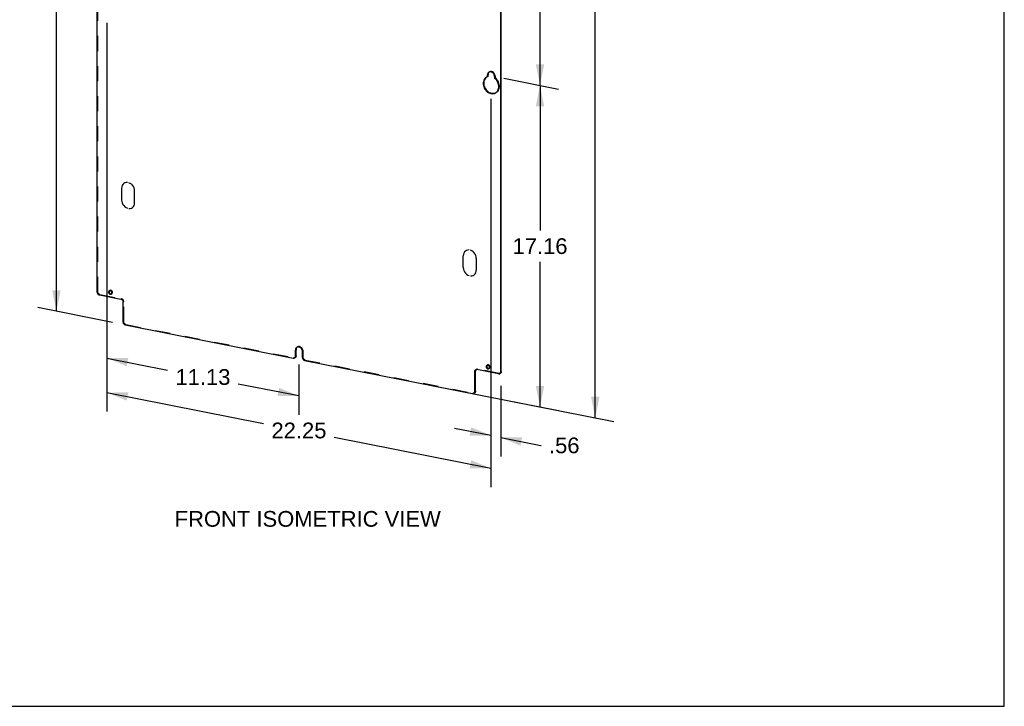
# Model space of a CAD drawing. Header units: inches. Extents: x 0 to 89, y 0 to 116.
# Tile 2 of 5: x 40 to 89, y 0 to 34. Entities that reach past the tile are written whole.
import ezdxf

# ---------------------------------------------------------------- set-up
doc = ezdxf.new("R2010")
doc.units = ezdxf.units.IN
doc.header["$LTSCALE"] = 7.547758
doc.header["$MEASUREMENT"] = 0
doc.linetypes.add('HIDDEN', pattern=[0.2, 0.1, -0.1])
doc.layers.get('0').update_dxf_attribs({"linetype": 'CONTINUOUS'})
for name, color, linetype in [('DEFAULT_2', 8, 'HIDDEN'), ('DIMENSIONS', 7, 'CONTINUOUS'), ('OPEN', 7, 'CONTINUOUS')]:
    doc.layers.add(name, color=color, linetype=linetype)
doc.styles.get("Standard").update_dxf_attribs({"font": 'arial.ttf'})
doc.dimstyles.new('DIMSTYLE_3', dxfattribs={"dimtxt": 0.789474, "dimasz": 1.052632, "dimexe": 0.09, "dimexo": 0.07, "dimgap": 0.0375, "dimtad": 0, "dimtih": 1, "dimtoh": 1, "dimzin": 4, "dimdsep": 46, "dimtxsty": 'Standard', "dimblk": '_FILLED', "dimblk1": '_FILLED', "dimblk2": '_FILLED', "dimcen": 0.09, "dimadec": 3, "dimazin": 1, "dimtfac": 1, "dimtdec": 3, "dimtofl": 0, "dimtmove": 0, "dimatfit": 3, "dimldrblk": '_FILLED', "dimfxl": 0, "dimtolj": 1, "dimtzin": 4, "dimarcsym": 0})

# ---------------------------------------------------------------- blocks, each defined once
blk = doc.blocks.new('_FILLED')
at = {"color": 0, "linetype": 'ByBlock'}
blk.add_solid([(0, 0), (-1, 0.2), (-1, -0.2)], dxfattribs=at)
blk = doc.blocks.new('*D12')
at = {"layer": 'DIMENSIONS', "color": 2, "linetype": 'Continuous'}
for p, q in [((64.358, 47.188), (67.109, 46.645)), ((66.18, 46.828), (66.18, 39.771)), ((66.18, 31.136), (66.18, 38.193)), ((64.358, 31.495), (67.109, 30.952))]:
    blk.add_line(p, q, dxfattribs=at)
at = {"layer": 'DIMENSIONS', "color": 2, "linetype": 'Continuous', "xscale": 1.0526315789, "yscale": 1.0526315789, "zscale": 1.0526315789}
for p, rotation in [((66.18, 46.828), 90), ((66.18, 31.136), 270)]:
    blk.add_blockref('_FILLED', p, dxfattribs=dict(at, rotation=rotation))
at = {"layer": 'DIMENSIONS', "color": 2, "linetype": 'Continuous', "insert": (66.18, 39.377), "char_height": 0.7895, "width": 2.75876, "attachment_point": 2, "line_spacing_factor": 0.9}
blk.add_mtext('16.70', dxfattribs=at)
blk = doc.blocks.new('*D13')
at = {"layer": 'DIMENSIONS', "color": 2, "linetype": 'Continuous'}
for p, q in [((60.713, 95.028), (69.881, 93.218)), ((68.952, 93.402), (68.952, 57.05)), ((68.952, 14.467), (68.952, 55.472)), ((60.644, 16.108), (69.881, 14.284))]:
    blk.add_line(p, q, dxfattribs=at)
at = {"layer": 'DIMENSIONS', "color": 2, "linetype": 'Continuous', "xscale": 1.0526315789, "yscale": 1.0526315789, "zscale": 1.0526315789}
for p, rotation in [((68.952, 93.402), 90), ((68.952, 14.467), 270)]:
    blk.add_blockref('_FILLED', p, dxfattribs=dict(at, rotation=rotation))
at = {"layer": 'DIMENSIONS', "color": 2, "linetype": 'Continuous', "insert": (68.952, 56.656), "char_height": 0.7895, "width": 2.75876, "attachment_point": 2, "line_spacing_factor": 0.9}
blk.add_mtext('84.00', dxfattribs=at)
blk = doc.blocks.new('*D14')
at = {"layer": 'DIMENSIONS', "color": 2, "linetype": 'Continuous'}
for p, q in [((64.358, 31.495), (67.109, 30.952)), ((66.18, 31.136), (66.18, 23.865)), ((66.18, 15.015), (66.18, 22.286)), ((63.438, 15.556), (67.109, 14.831))]:
    blk.add_line(p, q, dxfattribs=at)
at = {"layer": 'DIMENSIONS', "color": 2, "linetype": 'Continuous', "xscale": 1.0526315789, "yscale": 1.0526315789, "zscale": 1.0526315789}
for p, rotation in [((66.18, 31.136), 90), ((66.18, 15.015), 270)]:
    blk.add_blockref('_FILLED', p, dxfattribs=dict(at, rotation=rotation))
at = {"layer": 'DIMENSIONS', "color": 2, "linetype": 'Continuous', "insert": (66.18, 23.47), "char_height": 0.7895, "width": 2.75876, "attachment_point": 2, "line_spacing_factor": 0.9}
blk.add_mtext('17.16', dxfattribs=at)
blk = doc.blocks.new('*D17')
at = {"layer": 'DIMENSIONS', "color": 2, "linetype": 'Continuous'}
for p, q in [((44.451, 34.264), (44.451, 14.787)), ((63.72, 30.459), (63.72, 10.982)), ((44.451, 15.734), (52.311, 14.182)), ((63.72, 11.929), (55.859, 13.481))]:
    blk.add_line(p, q, dxfattribs=at)
at = {"layer": 'DIMENSIONS', "color": 2, "linetype": 'Continuous', "xscale": 1.0526315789, "yscale": 1.0526315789, "zscale": 1.0526315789}
for p, rotation in [((44.451, 15.734), 168.8297705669), ((63.72, 11.929), 348.8297705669)]:
    blk.add_blockref('_FILLED', p, dxfattribs=dict(at, rotation=rotation))
at = {"layer": 'DIMENSIONS', "color": 2, "linetype": 'Continuous', "insert": (54.085, 14.226), "char_height": 0.7895, "width": 2.75876, "attachment_point": 2, "line_spacing_factor": 0.9}
blk.add_mtext('22.25', dxfattribs=at)
blk = doc.blocks.new('*D18')
at = {"layer": 'DIMENSIONS', "color": 2, "linetype": 'Continuous'}
for p, q in [((44.451, 34.264), (44.451, 16.516)), ((44.451, 17.463), (47.494, 16.862)), ((54.085, 17.133), (54.085, 14.613)), ((54.085, 15.56), (51.042, 16.161))]:
    blk.add_line(p, q, dxfattribs=at)
at = {"layer": 'DIMENSIONS', "color": 2, "linetype": 'Continuous', "xscale": 1.0526315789, "yscale": 1.0526315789, "zscale": 1.0526315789}
for p, rotation in [((44.451, 17.463), 168.8297705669), ((54.085, 15.56), 348.8297705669)]:
    blk.add_blockref('_FILLED', p, dxfattribs=dict(at, rotation=rotation))
at = {"layer": 'DIMENSIONS', "color": 2, "linetype": 'Continuous', "insert": (49.268, 16.906), "char_height": 0.7895, "width": 2.75876, "attachment_point": 2, "line_spacing_factor": 0.9}
blk.add_mtext('11.13', dxfattribs=at)
blk = doc.blocks.new('*D19')
at = {"layer": 'DIMENSIONS', "color": 2, "linetype": 'Continuous'}
for p, q in [((43.434, 56.347), (40.987, 56.83)), ((41.917, 56.647), (41.917, 39.016)), ((41.917, 19.806), (41.917, 37.437)), ((44.733, 19.25), (40.987, 19.989))]:
    blk.add_line(p, q, dxfattribs=at)
at = {"layer": 'DIMENSIONS', "color": 2, "linetype": 'Continuous', "xscale": 1.0526315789, "yscale": 1.0526315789, "zscale": 1.0526315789}
for p, rotation in [((41.917, 56.647), 90), ((41.917, 19.806), 270)]:
    blk.add_blockref('_FILLED', p, dxfattribs=dict(at, rotation=rotation))
at = {"layer": 'DIMENSIONS', "color": 2, "linetype": 'Continuous', "insert": (41.917, 38.621), "char_height": 0.7895, "width": 2.75876, "attachment_point": 2, "line_spacing_factor": 0.9}
blk.add_mtext('39.21', dxfattribs=at)
blk = doc.blocks.new('*D22')
at = {"layer": 'DIMENSIONS', "color": 2, "linetype": 'Continuous'}
for p, q in [((63.72, 30.459), (63.72, 12.629)), ((64.207, 16.074), (64.207, 12.532)), ((63.72, 13.576), (61.897, 13.936)), ((64.207, 13.48), (66.213, 13.084)), ((66.213, 13.084), (66.234, 13.084))]:
    blk.add_line(p, q, dxfattribs=at)
at = {"layer": 'DIMENSIONS', "color": 2, "linetype": 'Continuous', "xscale": 1.0526315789, "yscale": 1.0526315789, "zscale": 1.0526315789}
for p, rotation in [((63.72, 13.576), 348.8297705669), ((64.207, 13.48), 168.8297705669)]:
    blk.add_blockref('_FILLED', p, dxfattribs=dict(at, rotation=rotation))
at = {"layer": 'DIMENSIONS', "color": 2, "linetype": 'Continuous', "insert": (66.629, 13.478), "char_height": 0.7895, "width": 1.53199, "attachment_point": 1, "line_spacing_factor": 0.9}
blk.add_mtext('.56', dxfattribs=at)

msp = doc.modelspace()

# ---------------------------------------------------------------- linework, layer by layer
at = {"color": 7, "linetype": 'Continuous'}
for p, q in [((89.4737, 0), (89.4737, 115.7895)), ((43.9637, 20.7642), (43.9637, 43.1388)), ((64.207, 16.7668), (64.207, 39.2664)), ((63.5469, 31.6891), (63.5441, 31.6561)), ((63.5741, 31.6738), (63.5441, 31.6561)), ((63.5441, 31.5668), (63.5441, 31.6561)), ((63.632, 31.8039), (63.6164, 31.796)), ((63.489, 31.5412), (63.449, 31.5129)), ((63.5441, 31.5668), (63.489, 31.5412)), ((63.5741, 31.5845), (63.5441, 31.5668)), ((63.8957, 31.5866), (63.8957, 31.4973)), ((63.9397, 30.7555), (63.9507, 30.7618)), ((44.534, 20.7891), (44.5318, 20.7695)), ((44.5779, 20.8399), (44.5653, 20.8342)), ((44.5951, 20.8431), (44.5779, 20.8399)), ((44.0719, 20.6253), (45.1545, 20.4116)), ((44.6611, 20.6725), (44.6639, 20.6743)), ((44.6924, 20.7176), (44.6946, 20.7373)), ((45.2627, 19.2626), (45.2627, 20.2727)), ((45.371, 19.1237), (53.8013, 17.459)), ((53.9123, 17.8936), (53.9095, 17.8605)), ((53.9395, 17.8783), (53.9095, 17.8605)), ((53.9095, 17.5551), (53.9095, 17.8605)), ((53.9974, 18.0084), (53.9819, 18.0004)), ((54.2611, 17.4857), (54.2611, 17.7911)), ((53.9073, 17.5322), (53.9095, 17.5551)), ((53.9095, 17.5551), (53.9395, 17.5729)), ((54.3694, 17.3468), (62.7997, 15.6822)), ((62.908, 16.7884), (62.9102, 16.8113)), ((62.938, 16.8062), (62.908, 16.7884)), ((62.9102, 16.8113), (62.9162, 16.8317)), ((62.9397, 16.8652), (62.9525, 16.8745)), ((62.9525, 16.8745), (62.9561, 16.8765)), ((62.9947, 16.8863), (63.0162, 16.8845)), ((64.0988, 16.6707), (63.0162, 16.8845)), ((63.4783, 17.0483), (63.4761, 17.0286)), ((63.5222, 17.099), (63.5096, 17.0934)), ((63.5394, 17.1022), (63.5222, 17.099)), ((63.6054, 16.9317), (63.6082, 16.9335)), ((63.6367, 16.9768), (63.6389, 16.9965)), ((62.908, 15.7782), (62.908, 16.7884)), ((64.2048, 16.7439), (64.207, 16.7668)), ((64.207, 16.7668), (64.237, 16.7846)), ((62.9058, 15.7553), (62.908, 15.7782)), ((62.908, 15.7782), (62.938, 15.796)), ((0, 0), (89.4737, 0))]:
    msp.add_line(p, q, dxfattribs=at)
at = {"color": 3, "linetype": 'Continuous'}
for p, q in [((64.237, 16.7846), (64.237, 39.2841)), ((63.5741, 31.5845), (63.5741, 31.6738)), ((63.479, 31.5307), (63.44, 31.4914)), ((63.9191, 30.7519), (63.9637, 30.7708)), ((44.564, 20.8069), (44.5618, 20.7872)), ((44.5698, 20.7473), (44.5796, 20.7287)), ((53.9395, 17.5729), (53.9395, 17.8783)), ((53.9078, 17.4961), (53.895, 17.4868)), ((53.9373, 17.55), (53.9313, 17.5296)), ((53.9395, 17.5729), (53.9373, 17.55)), ((62.9402, 16.8291), (62.938, 16.8062)), ((62.938, 15.796), (62.938, 16.8062)), ((62.9462, 16.8495), (62.9402, 16.8291)), ((62.9563, 16.8678), (62.9462, 16.8495)), ((62.968, 16.8811), (62.9563, 16.8678)), ((63.5083, 17.0661), (63.5061, 17.0464)), ((63.5141, 17.0065), (63.5239, 16.9878)), ((64.2053, 16.7078), (64.1924, 16.6985)), ((64.2348, 16.7617), (64.2288, 16.7413)), ((64.237, 16.7846), (64.2348, 16.7617)), ((62.9063, 15.7192), (62.8934, 15.7099)), ((62.9358, 15.7731), (62.9297, 15.7527)), ((62.938, 15.796), (62.9358, 15.7731))]:
    msp.add_line(p, q, dxfattribs=at)
at = {"color": 7, "linetype": 'Continuous'}
for points in [[(63.5677, 31.7468), (63.5547, 31.7192), (63.5469, 31.6891)], [(63.6164, 31.796), (63.6069, 31.7897), (63.5852, 31.7706), (63.5677, 31.7468)], [(63.8957, 31.5866), (63.8929, 31.6208), (63.8851, 31.654), (63.8721, 31.6866), (63.8545, 31.7174), (63.8328, 31.7451), (63.8078, 31.7692), (63.78, 31.7887), (63.7504, 31.8032), (63.7199, 31.812), (63.6893, 31.8152), (63.6598, 31.8124), (63.632, 31.8039)], [(63.449, 31.5129), (63.41, 31.4736), (63.3777, 31.4273), (63.3531, 31.3749), (63.3365, 31.3175), (63.3285, 31.2565), (63.3289, 31.1932), (63.3382, 31.1289), (63.3557, 31.0651), (63.3814, 31.0033), (63.4144, 30.9447), (63.4544, 30.8907), (63.5, 30.8424), (63.5506, 30.801), (63.6049, 30.7672), (63.6618, 30.7421), (63.7199, 30.7258), (63.778, 30.7191), (63.8348, 30.7218), (63.8891, 30.7341), (63.9397, 30.7555)], [(64.0253, 30.824), (64.0583, 30.8696), (64.084, 30.9213), (64.1016, 30.9781), (64.1108, 31.0388), (64.1113, 31.1019), (64.1032, 31.1661), (64.0866, 31.23), (64.062, 31.2922), (64.0297, 31.3513), (63.9907, 31.406), (63.9462, 31.4544), (63.8957, 31.4973)], [(63.9507, 30.7618), (63.9854, 30.7858), (64.0253, 30.824)], [(43.9637, 20.7642), (43.9659, 20.7404), (43.9719, 20.7176), (43.982, 20.6953), (43.9954, 20.6749), (44.0118, 20.6571), (44.0305, 20.6425), (44.0504, 20.632), (44.0719, 20.6253)], [(44.5318, 20.7695), (44.534, 20.7489), (44.5398, 20.7295), (44.5496, 20.7109)], [(44.5653, 20.8342), (44.5624, 20.8325), (44.5496, 20.821), (44.5398, 20.8062), (44.534, 20.7891)], [(44.6946, 20.7373), (44.6924, 20.7579), (44.6865, 20.7772), (44.6768, 20.7958), (44.6639, 20.8124), (44.6485, 20.8259), (44.6313, 20.8359), (44.6132, 20.8416), (44.5951, 20.8431)], [(44.5496, 20.7109), (44.5624, 20.6943), (44.5779, 20.6808), (44.5951, 20.6708), (44.6132, 20.6651)], [(44.6132, 20.6651), (44.6313, 20.6637), (44.6485, 20.6669), (44.6611, 20.6725)], [(44.6639, 20.6743), (44.6768, 20.6858), (44.6865, 20.7006), (44.6924, 20.7176)], [(45.1545, 20.4116), (45.176, 20.4049), (45.1959, 20.3945), (45.2146, 20.3799), (45.231, 20.3621), (45.2444, 20.3416), (45.2545, 20.3193), (45.2605, 20.2965), (45.2627, 20.2727)], [(45.2627, 19.2626), (45.2649, 19.2388), (45.2709, 19.216), (45.281, 19.1937), (45.2944, 19.1732), (45.3108, 19.1554), (45.3295, 19.1409), (45.3495, 19.1304), (45.371, 19.1237)], [(53.9331, 17.9512), (53.9201, 17.9237), (53.9123, 17.8936)], [(53.9819, 18.0004), (53.9724, 17.9942), (53.9507, 17.975), (53.9331, 17.9512)], [(54.2611, 17.7911), (54.2583, 17.8252), (54.2505, 17.8584), (54.2375, 17.8911), (54.22, 17.9218), (54.1983, 17.9496), (54.1732, 17.9736), (54.1454, 17.9931), (54.1159, 18.0076), (54.0853, 18.0165), (54.0548, 18.0197), (54.0252, 18.0169), (53.9974, 18.0084)], [(53.8013, 17.459), (53.8228, 17.4572), (53.8427, 17.4598), (53.8614, 17.467), (53.865, 17.469)], [(53.865, 17.469), (53.8778, 17.4783), (53.8912, 17.4935)], [(53.8912, 17.4935), (53.9013, 17.5118), (53.9073, 17.5322)], [(54.2611, 17.4857), (54.2634, 17.4619), (54.2694, 17.4391), (54.2794, 17.4169), (54.2928, 17.3964), (54.3093, 17.3786), (54.328, 17.364), (54.3479, 17.3535), (54.3694, 17.3468)], [(62.9162, 16.8317), (62.9263, 16.85), (62.9397, 16.8652)], [(62.9561, 16.8765), (62.9748, 16.8837), (62.9947, 16.8863)], [(63.4761, 17.0286), (63.4783, 17.0081), (63.4841, 16.9887), (63.4939, 16.9701)], [(63.5096, 17.0934), (63.5067, 17.0916), (63.4939, 17.0801), (63.4841, 17.0653), (63.4783, 17.0483)], [(63.4939, 16.9701), (63.5067, 16.9535), (63.5222, 16.94), (63.5394, 16.93), (63.5575, 16.9243)], [(63.6389, 16.9965), (63.6367, 17.017), (63.6308, 17.0364), (63.6211, 17.055), (63.6082, 17.0716), (63.5928, 17.0851), (63.5756, 17.0951), (63.5575, 17.1008), (63.5394, 17.1022)], [(63.5575, 16.9243), (63.5756, 16.9228), (63.5928, 16.9261), (63.6054, 16.9317)], [(63.6082, 16.9335), (63.6211, 16.945), (63.6308, 16.9597), (63.6367, 16.9768)], [(64.0988, 16.6707), (64.1203, 16.6689), (64.1402, 16.6715), (64.1589, 16.6787), (64.1624, 16.6807)], [(64.1624, 16.6807), (64.1753, 16.69), (64.1887, 16.7052)], [(64.1887, 16.7052), (64.1988, 16.7235), (64.2048, 16.7439)], [(62.7997, 15.6822), (62.8212, 15.6803), (62.8411, 15.6829), (62.8598, 15.6901), (62.8634, 15.6921)], [(62.8634, 15.6921), (62.8763, 15.7014), (62.8897, 15.7166)], [(62.8897, 15.7166), (62.8997, 15.7349), (62.9058, 15.7553)]]:
    msp.add_lwpolyline(points, dxfattribs=at)
at = {"color": 3, "linetype": 'Continuous'}
for points in [[(63.5847, 31.737), (63.5769, 31.7069), (63.5741, 31.6738)], [(63.6333, 31.8043), (63.6152, 31.7883), (63.5977, 31.7645), (63.5847, 31.737)], [(63.44, 31.4914), (63.4077, 31.4451), (63.3831, 31.3926), (63.3665, 31.3353), (63.3585, 31.2743), (63.3589, 31.2109), (63.3682, 31.1467), (63.3857, 31.0829), (63.4114, 31.021), (63.4444, 30.9624), (63.4844, 30.9085), (63.53, 30.8601), (63.5806, 30.8188), (63.6349, 30.785), (63.6918, 30.7599), (63.7499, 30.7436), (63.808, 30.7369), (63.8648, 30.7396), (63.9191, 30.7519)], [(44.5618, 20.7872), (44.564, 20.7667), (44.5698, 20.7473)], [(44.5816, 20.8406), (44.5796, 20.8387), (44.5698, 20.824), (44.564, 20.8069)], [(44.5796, 20.7287), (44.5924, 20.7121), (44.6079, 20.6986)], [(44.6079, 20.6986), (44.6251, 20.6886), (44.6432, 20.6829), (44.6613, 20.6815), (44.6747, 20.684)], [(53.9501, 17.9414), (53.9423, 17.9113), (53.9395, 17.8783)], [(53.9988, 18.0088), (53.9807, 17.9928), (53.9631, 17.969), (53.9501, 17.9414)], [(53.9313, 17.5296), (53.9212, 17.5113), (53.9078, 17.4961)], [(63.5061, 17.0464), (63.5083, 17.0258), (63.5141, 17.0065)], [(63.5259, 17.0997), (63.5239, 17.0979), (63.5141, 17.0831), (63.5083, 17.0661)], [(63.5239, 16.9878), (63.5367, 16.9713), (63.5522, 16.9578)], [(63.5522, 16.9578), (63.5694, 16.9478), (63.5875, 16.9421), (63.6056, 16.9406), (63.619, 16.9431)], [(64.2288, 16.7413), (64.2187, 16.723), (64.2053, 16.7078)], [(62.9297, 15.7527), (62.9197, 15.7344), (62.9063, 15.7192)]]:
    msp.add_lwpolyline(points, dxfattribs=at)
at = {"layer": 'DEFAULT_2', "color": 8, "linetype": 'HIDDEN'}
for p, q in [((43.9937, 20.7819), (43.9937, 43.2815)), ((63.6464, 31.8138), (63.6164, 31.796)), ((63.519, 31.559), (63.479, 31.5307)), ((63.519, 31.559), (63.489, 31.5413)), ((63.5741, 31.5845), (63.519, 31.559)), ((63.9257, 31.6044), (63.8957, 31.5866)), ((63.9257, 31.5151), (63.8957, 31.4973)), ((63.9257, 31.6044), (63.9257, 31.5151)), ((63.9808, 30.7795), (63.9508, 30.7618)), ((43.9637, 20.7642), (43.9937, 20.7819)), ((44.5953, 20.852), (44.5653, 20.8343)), ((44.0719, 20.6253), (44.1019, 20.6431)), ((44.1019, 20.6431), (45.1845, 20.4293)), ((44.6911, 20.6903), (44.6611, 20.6725)), ((44.6747, 20.684), (44.6785, 20.6847)), ((44.6785, 20.6847), (44.6911, 20.6903)), ((45.1845, 20.4293), (45.1545, 20.4116)), ((45.2927, 20.2905), (45.2627, 20.2727)), ((45.2927, 19.2803), (45.2927, 20.2905)), ((45.2627, 19.2626), (45.2927, 19.2803)), ((45.371, 19.1237), (45.401, 19.1415)), ((45.401, 19.1415), (53.8313, 17.4768)), ((54.0119, 18.0182), (53.9819, 18.0005)), ((54.2911, 17.8089), (54.2611, 17.7911)), ((54.2911, 17.5035), (54.2911, 17.8089)), ((53.8013, 17.459), (53.8313, 17.4768)), ((53.865, 17.4689), (53.895, 17.4867)), ((54.2611, 17.4857), (54.2911, 17.5035)), ((54.3694, 17.3468), (54.3994, 17.3646)), ((54.3994, 17.3646), (62.8297, 15.6999)), ((62.9825, 16.8923), (62.9525, 16.8746)), ((63.0462, 16.9023), (63.0162, 16.8845)), ((64.1288, 16.6885), (63.0462, 16.9023)), ((63.5396, 17.1112), (63.5096, 17.0934)), ((63.6354, 16.9494), (63.6054, 16.9317)), ((63.619, 16.9431), (63.6228, 16.9438)), ((63.6228, 16.9438), (63.6354, 16.9494)), ((64.0988, 16.6707), (64.1288, 16.6885)), ((64.1625, 16.6806), (64.1925, 16.6984)), ((62.7997, 15.6822), (62.8297, 15.6999)), ((62.8634, 15.6921), (62.8934, 15.7098))]:
    msp.add_line(p, q, dxfattribs=at)
for points in [[(63.6464, 31.8137), (63.6369, 31.8075), (63.6333, 31.8043)], [(63.9257, 31.6044), (63.9229, 31.6386), (63.9151, 31.6718), (63.9021, 31.7044), (63.8845, 31.7352), (63.8628, 31.7629), (63.8378, 31.787), (63.81, 31.8065), (63.7804, 31.821), (63.7499, 31.8298), (63.7193, 31.833), (63.6898, 31.8302), (63.662, 31.8217), (63.6464, 31.8137)], [(63.9807, 30.7795), (64.0154, 30.8036), (64.0553, 30.8418), (64.0883, 30.8874), (64.114, 30.9391), (64.1316, 30.9959), (64.1408, 31.0565), (64.1413, 31.1197), (64.1332, 31.1839), (64.1166, 31.2478), (64.092, 31.31), (64.0597, 31.369), (64.0207, 31.4237), (63.9762, 31.4722), (63.9257, 31.5151)], [(63.9637, 30.7708), (63.9697, 30.7733), (63.9807, 30.7795)], [(44.1019, 20.6431), (44.0804, 20.6498), (44.0605, 20.6602), (44.0418, 20.6748), (44.0254, 20.6926), (44.012, 20.7131), (44.0019, 20.7354), (43.9959, 20.7582), (43.9937, 20.7819)], [(44.5953, 20.852), (44.5924, 20.8502), (44.5816, 20.8406)], [(44.7246, 20.7551), (44.7224, 20.7756), (44.7165, 20.795), (44.7068, 20.8136), (44.6939, 20.8302), (44.6785, 20.8437), (44.6613, 20.8537), (44.6432, 20.8594), (44.6251, 20.8608), (44.6079, 20.8576), (44.5953, 20.852)], [(44.6911, 20.6903), (44.6939, 20.6921), (44.7068, 20.7036), (44.7165, 20.7183), (44.7224, 20.7354), (44.7246, 20.7551)], [(45.2927, 20.2905), (45.2905, 20.3143), (45.2845, 20.3371), (45.2744, 20.3593), (45.261, 20.3798), (45.2446, 20.3976), (45.2259, 20.4122), (45.206, 20.4227), (45.1845, 20.4293)], [(45.401, 19.1415), (45.3795, 19.1482), (45.3595, 19.1586), (45.3408, 19.1732), (45.3244, 19.191), (45.311, 19.2115), (45.3009, 19.2338), (45.2949, 19.2566), (45.2927, 19.2803)], [(54.0119, 18.0182), (54.0024, 18.012), (53.9988, 18.0088)], [(54.2911, 17.8089), (54.2883, 17.843), (54.2805, 17.8762), (54.2675, 17.9089), (54.25, 17.9396), (54.2283, 17.9673), (54.2032, 17.9914), (54.1754, 18.0109), (54.1459, 18.0254), (54.1153, 18.0343), (54.0848, 18.0375), (54.0552, 18.0346), (54.0274, 18.0261), (54.0119, 18.0182)], [(53.895, 17.4868), (53.8914, 17.4848), (53.8727, 17.4776), (53.8528, 17.475), (53.8313, 17.4768)], [(54.3994, 17.3646), (54.3779, 17.3713), (54.358, 17.3817), (54.3393, 17.3963), (54.3228, 17.4141), (54.3094, 17.4346), (54.2994, 17.4569), (54.2934, 17.4797), (54.2911, 17.5035)], [(62.9825, 16.8923), (62.9697, 16.883), (62.968, 16.8811)], [(63.0462, 16.9023), (63.0247, 16.9041), (63.0048, 16.9015), (62.9861, 16.8943), (62.9825, 16.8923)], [(63.5396, 17.1112), (63.5367, 17.1094), (63.5259, 17.0997)], [(63.6689, 17.0142), (63.6667, 17.0348), (63.6608, 17.0541), (63.6511, 17.0728), (63.6382, 17.0893), (63.6228, 17.1028), (63.6056, 17.1128), (63.5875, 17.1186), (63.5694, 17.12), (63.5522, 17.1168), (63.5396, 17.1112)], [(63.6354, 16.9494), (63.6382, 16.9512), (63.6511, 16.9627), (63.6608, 16.9775), (63.6667, 16.9946), (63.6689, 17.0142)], [(64.1924, 16.6985), (64.1889, 16.6965), (64.1702, 16.6893), (64.1503, 16.6867), (64.1288, 16.6885)], [(62.8934, 15.7099), (62.8898, 15.7079), (62.8711, 15.7007), (62.8512, 15.6981), (62.8297, 15.6999)]]:
    msp.add_lwpolyline(points, dxfattribs=at)
at = {"layer": 'OPEN', "color": 40, "linetype": 'Continuous'}
for p, q in [((45.19, 25.9722), (45.19, 25.3849)), ((45.8395, 25.2567), (45.8395, 25.844)), ((62.3312, 22.0001), (62.3312, 22.5874)), ((62.9807, 22.4592), (62.9807, 21.8719))]:
    msp.add_line(p, q, dxfattribs=at)
for points in [[(45.4757, 26.2656), (45.4106, 26.2625), (45.3499, 26.2443), (45.2953, 26.2113), (45.251, 26.1659), (45.2178, 26.1095), (45.1969, 26.0436), (45.19, 25.9722)], [(45.8395, 25.844), (45.8326, 25.9174), (45.8123, 25.9904), (45.7788, 26.0611), (45.7345, 26.1241), (45.681, 26.178), (45.6194, 26.221), (45.5537, 26.2503)], [(45.19, 25.3849), (45.1968, 25.3115), (45.2171, 25.2385), (45.2507, 25.1678), (45.2949, 25.1048), (45.3484, 25.051), (45.4101, 25.0079), (45.4757, 24.9787)], [(45.5537, 24.9633), (45.6188, 24.9665), (45.6795, 24.9846), (45.7341, 25.0176), (45.7784, 25.0631), (45.8116, 25.1194), (45.8325, 25.1853), (45.8395, 25.2567)], [(62.617, 22.8808), (62.5519, 22.8777), (62.4912, 22.8595), (62.4366, 22.8265), (62.3923, 22.7811), (62.3591, 22.7247), (62.3382, 22.6588), (62.3312, 22.5874)], [(62.9807, 22.4592), (62.9739, 22.5326), (62.9536, 22.6056), (62.92, 22.6763), (62.8758, 22.7393), (62.8222, 22.7932), (62.7606, 22.8362), (62.6949, 22.8655)], [(62.3312, 22.0001), (62.3381, 21.9267), (62.3584, 21.8537), (62.3919, 21.783), (62.4361, 21.72), (62.4897, 21.6662), (62.5513, 21.6231), (62.617, 21.5939)], [(62.6949, 21.5785), (62.76, 21.5817), (62.8207, 21.5998), (62.8753, 21.6328), (62.9197, 21.6783), (62.9529, 21.7346), (62.9737, 21.8005), (62.9807, 21.8719)]]:
    msp.add_lwpolyline(points, dxfattribs=at)

# ---------------------------------------------------------------- texts
at = {"layer": 'DIMENSIONS', "color": 2, "linetype": 'Continuous', "insert": (54.5253, 9.793), "char_height": 0.789474, "width": 13.327138, "attachment_point": 2, "line_spacing_factor": 0.9}
msp.add_mtext('FRONT ISOMETRIC VIEW', dxfattribs=at)

# ---------------------------------------------------------------- dimensions: what is measured, and where the dimension line sits
at = {"layer": 'DIMENSIONS', "color": 2, "linetype": 'Continuous'}
for base, p1, p2, angle, picture, middle in [((68.9517, 14.4673), (60.6432, 95.0284), (60.5744, 16.1078), 270, '*D13', (68.9471, 56.2566)), ((41.9168, 56.6469), (44.8028, 19.2497), (43.5038, 56.3474), 90, '*D19', (41.8388, 38.222)), ((66.18, 31.1356), (64.288, 47.1882), (64.288, 31.4953), 270, '*D12', (66.2136, 38.9776)), ((63.7199, 11.9291), (44.4644, 34.3328), (63.7334, 30.5278), 348.82977, '*D17', (54.0778, 13.8272)), ((54.0853, 15.5605), (44.4644, 34.3328), (54.0989, 17.2021), 348.82977, '*D18', (49.3016, 16.5073)), ((66.18, 31.1356), (63.3678, 15.5561), (64.288, 31.4953), 90, '*D14', (66.2136, 23.0707)), ((63.7199, 13.576), (64.2206, 16.1431), (63.7334, 30.5278), 168.82977, '*D22', (67.4182, 13.0793))]:
    dim = msp.add_linear_dim(base=base, p1=p1, p2=p2, angle=angle, dimstyle='DIMSTYLE_3', dxfattribs=at)
    dim.commit()
    dim.dimension.update_dxf_attribs({"geometry": picture, "text_midpoint": middle, "dimtype": 160})

doc.saveas('drawing.dxf')
